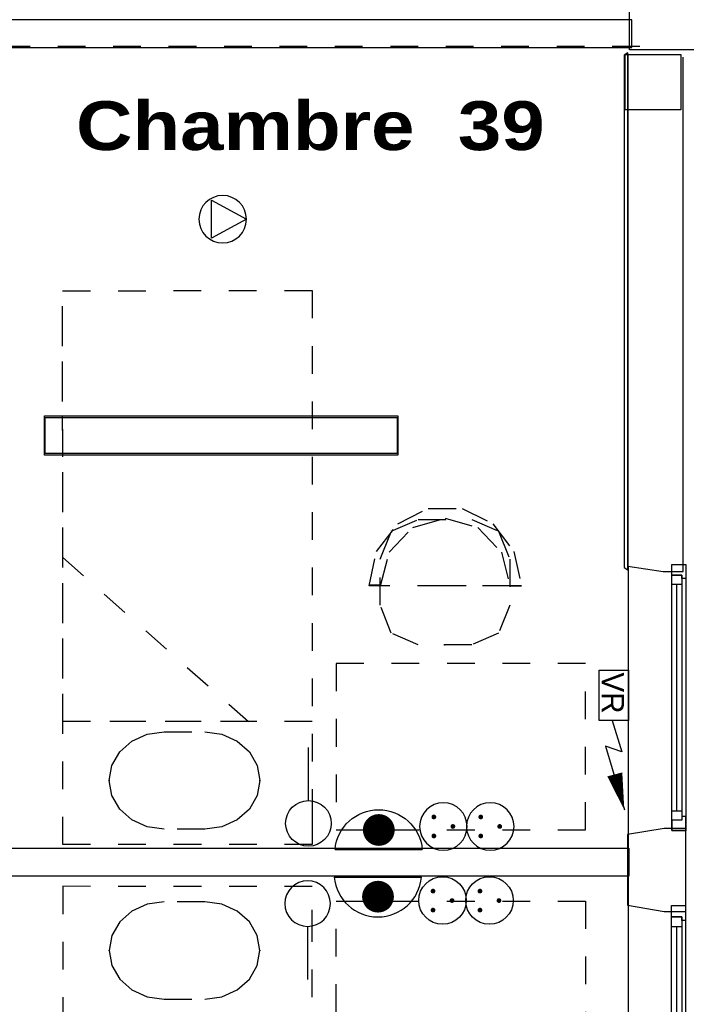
# Model space of a CAD drawing. Header units: millimetres. Extents: x -11.8 to 86.8, y 45.9 to 95.9.
# Tile 29 of 108: x 17.1 to 19.5, y 72.1 to 75.6. Entities that reach past the tile are written whole.
import ezdxf

# ---------------------------------------------------------------- set-up
doc = ezdxf.new("R2010")
doc.units = ezdxf.units.MM
doc.header["$MEASUREMENT"] = 0
doc.linetypes.add('PC_DASH_1', pattern=[0.055556, 0.027778, -0.027778])
doc.linetypes.add('PC_DASH_4', pattern=[0.125, 0.055556, -0.069444])
for name, color, linetype in [('Cfa', 1, 'Continuous'), ('CFO', 6, 'Continuous'), ('Structure etage', 7, 'Continuous')]:
    doc.layers.add(name, color=color, linetype=linetype)
doc.styles.get("Standard").update_dxf_attribs({"font": 'BKANT.TTF'})

# ---------------------------------------------------------------- blocks, each defined once
blk = doc.blocks.new('FILMED254')
for points in [[(-0.6382, -0.0753), (0.6368, -0.0753), (0.6368, 0.0667), (-0.6382, 0.0667)], [(-0.6357, -0.0693), (0.6343, -0.0693), (0.6343, 0.0607), (-0.6357, 0.0607)]]:
    blk.add_lwpolyline(points, close=True)
blk = doc.blocks.new('ION')
for p, q in [((-0.196, 0.157), (0.004, -0.209)), ((0.205, 0.157), (-0.196, 0.157)), ((0.004, -0.209), (0.205, 0.157))]:
    blk.add_line(p, q)
blk.add_circle((0.004, 0.041), 0.25)
blk = doc.blocks.new('VR')
for p, q in [((0.454, 0.117), (0.7359, 0.2064)), ((0.6859, 0.0579), (1.2617, 0.2282)), ((0.7359, 0.2064), (0.6859, 0.0579))]:
    blk.add_line(p, q)
blk.add_lwpolyline([(0.9407, 0.1419, 0.14, 0, 0), (1.2617, 0.2282, 0, 0, 0)], format="xyseb")
blk.add_lwpolyline([(0, 0.2649), (0.454, 0.2649), (0.454, 0), (0, 0)], close=True)
blk.add_text('VR', height=0.2).set_placement((0.0201, 0.0249))
blk = doc.blocks.new('PCEN')
at = {"const_width": 0.025}
for points in [[(-0.101, 0.359, 1), (-0.076, 0.359, 1)], [(0.099, 0.359, 1), (0.124, 0.359, 1)], [(-0.001, 0.159, 1), (0.024, 0.159, 1)]]:
    blk.add_lwpolyline(points, format="xyb", close=True, dxfattribs=at)
blk.add_circle((0.012, 0.259), 0.25)
blk = doc.blocks.new('SA')
blk.add_line((0.1176, 0.2603), (0.3651, 0.5078))
blk.add_circle((0.0116, 0.1542), 0.15)
blk = doc.blocks.new('ADEC')
blk.add_line((-0.2995, 0.0875), (0.2045, 0.0875))
blk.add_arc((-0.0475, 0.111), 0.2531, 185.3373, 354.6627)
blk = doc.blocks.new('AP2')
at = {"const_width": 0.193}
blk.add_lwpolyline([(-0.088, -0.238, 1), (0.104, -0.238, 1)], format="xyb", close=True, dxfattribs=at)
at = {"xscale": 2.1, "yscale": 2.1, "zscale": 2.1}
blk.add_blockref('ADEC', (0.106, -0.185), dxfattribs=at)
blk = doc.blocks.new('PD_15736')
at = {"layer": 'Structure etage', "color": 0}
for points in [[(19.1396, -20.9783), (19.1396, -20.9653), (19.507, -20.9653), (19.507, -20.9783), (19.1396, -20.9783)], [(19.1404, -21.1783), (19.1404, -20.9783), (19.5077, -20.9783), (19.5077, -21.1783), (19.1404, -21.1783)]]:
    blk.add_lwpolyline(points, dxfattribs=at)
blk = doc.blocks.new('PD_15746')
at = {"layer": 'Structure etage', "color": 0}
for points in [[(19.1347, -23.0559), (19.1344, -21.1895), (19.1214, -21.1982), (19.1217, -23.0472), (19.1347, -23.0559)], [(19.1344, -21.1926), (19.1347, -23.0424), (19.2622, -23.0615), (19.3344, -23.0615), (19.3344, -21.205)]]:
    blk.add_lwpolyline(points, dxfattribs=at)
blk = doc.blocks.new('PD_16213')
at = {"layer": 'Structure etage', "color": 0, "linetype": 'PC_DASH_1'}
blk.add_lwpolyline([(17.4619, -24.6059), (17.6084, -24.606), (17.6699, -24.5974), (17.7253, -24.5724), (17.7693, -24.5335), (17.7976, -24.4844), (17.8073, -24.4301), (17.7976, -24.3757), (17.7693, -24.3267), (17.7254, -24.2878), (17.6699, -24.2628), (17.6085, -24.2541), (17.462, -24.2541), (17.4005, -24.2627), (17.3451, -24.2877), (17.3011, -24.3266), (17.2729, -24.3756), (17.2631, -24.43), (17.2728, -24.4843), (17.3011, -24.5334), (17.3451, -24.5723), (17.4005, -24.5973), (17.4619, -24.6059)], dxfattribs=at)
at = {"layer": 'Structure etage', "color": 0}
for p in [(17.2631, -24.43), (17.8073, -24.4301)]:
    blk.add_point(p, dxfattribs=at)
blk = doc.blocks.new('PD_16233')
at = {"layer": 'Structure etage', "color": 0, "linetype": 'PC_DASH_1'}
blk.add_lwpolyline([(17.4619, -23.6404), (17.6084, -23.6403), (17.6699, -23.6489), (17.7253, -23.6739), (17.7693, -23.7128), (17.7976, -23.7618), (17.8073, -23.8162), (17.7976, -23.8705), (17.7693, -23.9196), (17.7254, -23.9585), (17.6699, -23.9835), (17.6085, -23.9921), (17.462, -23.9922), (17.4005, -23.9836), (17.3451, -23.9586), (17.3011, -23.9197), (17.2729, -23.8707), (17.2631, -23.8163), (17.2728, -23.7619), (17.3011, -23.7129), (17.3451, -23.674), (17.4005, -23.649), (17.4619, -23.6404)], dxfattribs=at)
at = {"layer": 'Structure etage', "color": 0}
for p in [(17.2631, -23.8163), (17.8073, -23.8162)]:
    blk.add_point(p, dxfattribs=at)
blk = doc.blocks.new('PD_16235')
at = {"layer": 'Structure etage', "color": 0, "linetype": 'PC_DASH_1'}
for p, q in [((18.2018, -23.1101), (18.2408, -23.1101)), ((18.7506, -23.1144), (18.7094, -23.1144))]:
    blk.add_line(p, q, dxfattribs=at)
for points in [[(18.4758, -23.1136), (18.2008, -23.1136), (18.2281, -22.9892), (18.3044, -22.8894), (18.4146, -22.834), (18.537, -22.834), (18.6473, -22.8894), (18.7236, -22.9892), (18.7508, -23.1136), (18.4758, -23.1136)], [(18.3784, -22.8739), (18.5711, -22.8739), (18.6683, -22.9159), (18.7086, -23.0173), (18.7086, -23.1835), (18.6683, -23.2849), (18.5711, -23.3269), (18.3784, -23.3269), (18.2811, -23.2849), (18.2409, -23.1835), (18.2409, -23.0173), (18.2811, -22.9159), (18.3784, -22.8739)], [(18.4758, -23.1136), (18.242, -23.1136), (18.2733, -22.9917), (18.3589, -22.9024), (18.4758, -22.8697), (18.5928, -22.9024), (18.6783, -22.9917), (18.7097, -23.1136), (18.4758, -23.1136)]]:
    blk.add_lwpolyline(points, dxfattribs=at)
blk = doc.blocks.new('PD_16234')
at = {"layer": 'Structure etage', "color": 0}
blk.add_point((18.4747, -23.3269), dxfattribs=at)
at = {"layer": 'Structure etage'}
blk.add_blockref('PD_16235', (0, 0), dxfattribs=at)
blk = doc.blocks.new('PD_16349')
at = {"layer": 'Structure etage', "color": 0}
for p, q in [((19.3114, -23.9254), (19.3114, -23.1086)), ((19.3297, -23.1086), (19.3297, -23.9254))]:
    blk.add_line(p, q, dxfattribs=at)
for points in [[(19.3435, -23.037), (19.3434, -23.997), (19.2931, -23.997), (19.2931, -23.037), (19.3435, -23.037)], [(19.2931, -23.037), (19.3435, -23.037), (19.3435, -23.0876), (19.3297, -23.0876), (19.3297, -23.0749), (19.2931, -23.0749), (19.2931, -23.037)], [(19.3297, -23.0749), (19.3297, -23.1086), (19.2931, -23.1086), (19.2931, -23.0749), (19.3297, -23.0749)], [(19.3297, -23.9254), (19.3297, -23.9591), (19.2931, -23.9591), (19.2931, -23.9254), (19.3297, -23.9254)], [(19.2931, -23.997), (19.3434, -23.997), (19.3434, -23.9464), (19.3297, -23.9464), (19.3297, -23.9591), (19.2931, -23.9591), (19.2931, -23.997)]]:
    blk.add_lwpolyline(points, dxfattribs=at)
blk.add_point((19.3434, -23.997), dxfattribs=at)
blk = doc.blocks.new('PD_16350')
at = {"layer": 'Structure etage', "color": 0}
for p, q in [((19.3107, -25.1509), (19.3107, -24.3449)), ((19.329, -24.3449), (19.329, -25.1509))]:
    blk.add_line(p, q, dxfattribs=at)
for points in [[(19.3427, -24.2679), (19.3427, -25.2279), (19.2924, -25.2279), (19.2924, -24.2679), (19.3427, -24.2679)], [(19.2924, -24.2679), (19.3427, -24.2679), (19.3427, -24.3222), (19.329, -24.3222), (19.329, -24.3086), (19.2924, -24.3086), (19.2924, -24.2679)], [(19.329, -24.3086), (19.329, -24.3449), (19.2924, -24.3449), (19.2924, -24.3086), (19.329, -24.3086)], [(19.329, -25.1509), (19.329, -25.1871), (19.2924, -25.1871), (19.2924, -25.1509), (19.329, -25.1509)], [(19.2924, -25.2279), (19.3427, -25.2279), (19.3427, -25.1736), (19.329, -25.1736), (19.329, -25.1871), (19.2924, -25.1871), (19.2924, -25.2279)]]:
    blk.add_lwpolyline(points, dxfattribs=at)
blk.add_point((19.3427, -25.2279), dxfattribs=at)

msp = doc.modelspace()

# ---------------------------------------------------------------- linework, layer by layer
at = {"layer": 'Structure etage', "color": 0, "linetype": 'PC_DASH_4'}
msp.add_line((19.3568, 75.5327), (12.1167, 75.5327), dxfattribs=at)
at = {"layer": 'Structure etage', "color": 0}
for p, q in [((19.3157, 71.4655), (19.3157, 73.6561)), ((18.1747, 72.8363), (18.1748, 72.6512)), ((14.2902, 72.6375), (19.3177, 72.6375)), ((19.3177, 72.6375), (19.3177, 72.5375)), ((19.3177, 72.5375), (14.2902, 72.5375))]:
    msp.add_line(p, q, dxfattribs=at)
at = {"layer": 'Structure etage', "color": 0, "linetype": 'PC_DASH_1'}
msp.add_line((18.1747, 72.3149), (18.1748, 72.5001), dxfattribs=at)
at = {"layer": 'Structure etage', "color": 0}
for points in [[(13.9201, 75.6289), (13.9201, 75.5289), (19.3282, 75.5289), (19.3282, 75.6289), (13.9201, 75.6289)], [(19.5044, 75.5034), (19.5044, 75.3034), (19.3044, 75.3034), (19.3044, 75.5034), (19.5044, 75.5034)], [(19.5227, 72.7095), (19.4448, 72.7095), (19.3127, 72.6874), (19.3127, 72.4317), (19.4448, 72.4095), (19.5227, 72.4095), (19.5227, 72.7095)]]:
    msp.add_lwpolyline(points, dxfattribs=at)
at = {"layer": 'Structure etage', "color": 0, "linetype": 'PC_DASH_1'}
for points in [[(18.1744, 74.651), (18.1748, 72.6512), (17.2748, 72.651), (17.2744, 74.6508), (18.1744, 74.651)], [(18.1744, 74.651), (18.1747, 73.0956), (17.2747, 73.0954), (17.2744, 74.6508), (18.1744, 74.651)], [(17.9445, 73.0955), (17.2747, 73.0954), (17.2746, 73.6879), (17.9445, 73.0955)], [(18.2613, 73.3045), (18.2611, 72.7045), (19.1611, 72.7043), (19.1613, 73.3043), (18.2613, 73.3045)], [(18.1744, 70.5003), (18.1748, 72.5001), (17.2748, 72.5003), (17.2744, 70.5005), (18.1744, 70.5003)], [(18.2613, 71.8468), (18.2611, 72.4468), (19.1611, 72.4469), (19.1613, 71.8469), (18.2613, 71.8468)]]:
    msp.add_lwpolyline(points, dxfattribs=at)

# ---------------------------------------------------------------- block references
at = {"layer": 'Cfa', "xscale": -0.342999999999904, "yscale": 0.342999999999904, "zscale": 0.343, "rotation": 90}
msp.add_blockref('ION', (17.8657, 74.9102), dxfattribs=at)
at = {"layer": 'CFO', "xscale": -1, "rotation": 180}
msp.add_blockref('FILMED254', (17.8466, 74.1237), dxfattribs=at)
at = {"layer": 'CFO', "linetype": 'Continuous', "xscale": 0.4000000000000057, "yscale": 0.4000000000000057, "zscale": 0.4, "rotation": 270}
msp.add_blockref('VR', (19.2097, 73.2807), dxfattribs=at)
at = {"layer": 'CFO', "lineweight": -3}
for name, p, xscale, yscale, zscale, rotation in [('SA', (18.2165, 72.6633), 0.5488000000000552, 0.5487999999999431, 0.5488000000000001, 44.99999999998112), ('PCEN', (18.7369, 72.7204), -0.342999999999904, 0.342999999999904, 0.3430000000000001, 90), ('PCEN', (18.906, 72.7204), -0.342999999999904, 0.342999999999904, 0.3430000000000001, 90), ('SA', (18.2136, 72.5021), -0.5488000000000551, 0.5487999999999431, 0.5488000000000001, 135.0000000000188), ('PCEN', (18.7339, 72.4449), 0.342999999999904, 0.342999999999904, 0.3430000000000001, 90), ('PCEN', (18.9031, 72.4449), 0.342999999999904, 0.342999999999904, 0.3430000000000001, 90)]:
    msp.add_blockref(name, p, dxfattribs=dict(at, xscale=xscale, yscale=yscale, zscale=zscale, rotation=rotation))
at = {"layer": 'CFO', "xscale": -0.297552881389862, "yscale": 0.2975528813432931, "zscale": 0.2975528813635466, "rotation": 180}
msp.add_blockref('AP2', (18.4127, 72.6329), dxfattribs=at)
at = {"layer": 'CFO', "xscale": 0.297552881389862, "yscale": 0.2975528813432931, "zscale": 0.2975528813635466}
msp.add_blockref('AP2', (18.4098, 72.5338), dxfattribs=at)
at = {"layer": 'Structure etage'}
for name in ['PD_15736', 'PD_15746', 'PD_16234', 'PD_16349', 'PD_16233', 'PD_16213', 'PD_16350']:
    msp.add_blockref(name, (0.1791, 96.6988), dxfattribs=at)

# ---------------------------------------------------------------- texts
at = {"layer": 'Structure etage', "color": 0, "char_height": 0.176205, "attachment_point": 1}
for s, insert, width in [('{\\fArial Black|b0|i0|c0|p34;Local ménage\\P         5,89 m2\\H1.458X; }', (17.4986, 76.9541), 1.887361), ('{\\fArial Black|b0|i0|c0|p34;Chambre  39}', (17.3227, 75.3347), 1.693333)]:
    msp.add_mtext(s, dxfattribs=dict(at, insert=insert, width=width))

doc.saveas('drawing.dxf')
